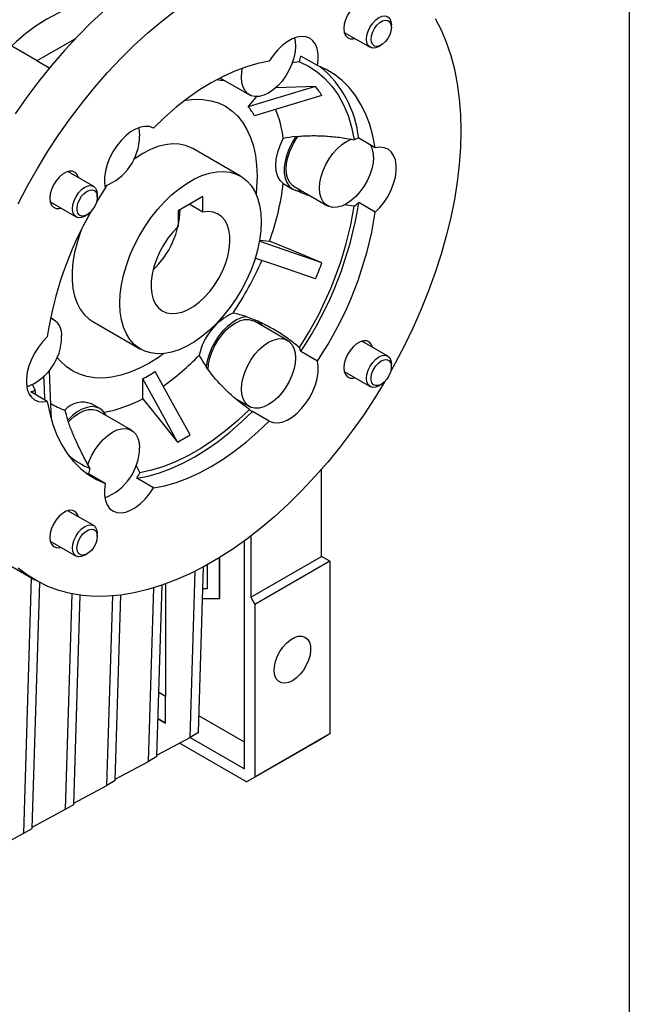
# Model space of a CAD drawing. Header units: millimetres. Extents: x 32 to 1366, y 32 to 1048.
# Tile 11 of 12: x 1262 to 1365, y 753 to 920. Entities that reach past the tile are written whole.
import ezdxf

# ---------------------------------------------------------------- set-up
doc = ezdxf.new("R2010")
doc.units = ezdxf.units.MM
doc.header["$LTSCALE"] = 5
doc.linetypes.add('SLD-Solid', pattern=[0])
doc.layers.add('TEXT', color=140, linetype='SLD-Solid', lineweight=25)

msp = doc.modelspace()

# ---------------------------------------------------------------- linework, layer by layer
for p, q in [((1324.801, 919.04), (1324.801, 919.493)), ((1264.572, 913.372), (1257.2, 917.628)), ((1270.986, 917.075), (1264.519, 913.341)), ((1316.781, 918.21), (1321.179, 915.67)), ((1322.68, 915.819), (1323.072, 916.045)), ((1266.615, 912.131), (1264.519, 913.341)), ((1312.231, 912.553), (1309.403, 914.185)), ((1309.164, 913.214), (1307.895, 913.027)), ((1295.657, 910.455), (1300.655, 907.569)), ((1300.474, 905.544), (1301.857, 907.265)), ((1322.066, 898.559), (1319.238, 900.192)), ((1299.146, 893.75), (1291.014, 898.444)), ((1274.179, 892.002), (1269.781, 894.541)), ((1276.133, 891.714), (1274.685, 889.392)), ((1306.423, 892.463), (1306.961, 892.171)), ((1306.949, 892.149), (1308.007, 891.538)), ((1308.257, 891.971), (1313.914, 888.705)), ((1274.801, 890.176), (1274.801, 890.629)), ((1292.768, 890.295), (1288.525, 887.846)), ((1292.768, 887.612), (1292.768, 890.295)), ((1308.56, 891.307), (1308.563, 891.326)), ((1266.781, 889.345), (1271.179, 886.806)), ((1292.768, 887.612), (1290.444, 888.953)), ((1318.493, 888.632), (1316.739, 888.858)), ((1322.066, 887.607), (1319.238, 889.239)), ((1272.68, 886.955), (1273.072, 887.181)), ((1288.525, 887.846), (1288.525, 885.163)), ((1302.39, 882.841), (1304.079, 882.69)), ((1267.38, 869.349), (1266.858, 869.65)), ((1274.016, 868.999), (1282.147, 864.304)), ((1307.155, 865.792), (1301.498, 869.058)), ((1324.179, 863.128), (1319.781, 865.668)), ((1312.231, 862.258), (1309.403, 863.891)), ((1324.801, 861.302), (1324.801, 861.755)), ((1266.639, 860.72), (1266.678, 860.674)), ((1293.331, 861.24), (1293.345, 861.255)), ((1316.781, 860.471), (1321.179, 857.932)), ((1282.515, 855.865), (1282.515, 859.258)), ((1322.68, 858.081), (1323.072, 858.307)), ((1266.298, 855.413), (1263.47, 857.045)), ((1264.357, 856.533), (1264.215, 857.298)), ((1275.231, 854.183), (1273.817, 855)), ((1298.476, 855.792), (1300.655, 854.534)), ((1280.638, 850.485), (1274.981, 853.75)), ((1304.017, 852.04), (1301.189, 853.673)), ((1269.76, 852.226), (1269.773, 852.221)), ((1272.82, 843.247), (1273.305, 843.052)), ((1276.133, 841.419), (1273.305, 843.052)), ((1281.345, 844.599), (1282.025, 843.266)), ((1312.921, 829.009), (1312.921, 843.848)), ((1284.347, 840.685), (1281.519, 842.318)), ((1274.179, 834.264), (1269.781, 836.803)), ((1274.801, 832.438), (1274.801, 832.891)), ((1266.781, 831.607), (1271.179, 829.068)), ((1299.804, 797.443), (1299.804, 831.671)), ((1300.9, 832.489), (1300.9, 822.07)), ((1253.578, 831.146), (1264.185, 825.023)), ((1272.68, 829.217), (1273.072, 829.443)), ((1295.596, 821.866), (1295.596, 828.837)), ((1295.632, 821.886), (1295.632, 828.859)), ((1300.9, 822.07), (1312.921, 829.009)), ((1314.335, 828.193), (1301.607, 820.845)), ((1314.335, 828.193), (1312.921, 829.009)), ((1314.335, 828.193), (1314.335, 798.797)), ((1290.579, 798.221), (1291.45, 826.518)), ((1291.993, 799.038), (1292.862, 827.255)), ((1293.475, 827.592), (1293.475, 823.499)), ((1262.295, 781.893), (1263.632, 825.342)), ((1263.709, 782.71), (1264.998, 824.578)), ((1283.508, 794.139), (1284.417, 823.672)), ((1284.922, 794.956), (1285.82, 824.127)), ((1286.369, 824.321), (1286.369, 805.2)), ((1293.475, 823.499), (1292.746, 823.499)), ((1293.475, 823.519), (1292.747, 823.519)), ((1269.366, 785.975), (1270.495, 822.666)), ((1270.78, 786.792), (1271.877, 822.434)), ((1276.437, 790.057), (1277.43, 822.304)), ((1277.851, 790.874), (1278.823, 822.45)), ((1292.696, 821.866), (1295.596, 821.866)), ((1295.596, 821.866), (1295.632, 821.886)), ((1300.9, 822.07), (1301.607, 820.845)), ((1301.607, 820.845), (1301.607, 791.45)), ((1286.404, 805.18), (1285.257, 805.842)), ((1286.404, 800.636), (1286.404, 805.18)), ((1285.12, 801.377), (1286.404, 800.636)), ((1286.404, 800.636), (1285.12, 801.377)), ((1299.839, 797.423), (1292.082, 801.902)), ((1284.929, 795.182), (1290.579, 798.221)), ((1291.993, 799.038), (1290.579, 798.221)), ((1290.582, 798.223), (1299.839, 792.878)), ((1290.582, 798.223), (1299.839, 792.878)), ((1300.193, 790.633), (1312.921, 797.981)), ((1314.335, 798.797), (1301.607, 791.45)), ((1314.335, 798.797), (1312.921, 797.981)), ((1300.193, 790.633), (1288.751, 797.238)), ((1299.839, 792.878), (1299.839, 797.423)), ((1284.922, 794.956), (1283.508, 794.139)), ((1277.858, 791.1), (1283.508, 794.139)), ((1301.607, 791.45), (1300.193, 790.633)), ((1270.787, 787.018), (1276.437, 790.057)), ((1277.851, 790.874), (1276.437, 790.057)), ((1263.716, 782.936), (1269.366, 785.975)), ((1269.366, 785.975), (1270.78, 786.792)), ((1262.295, 781.893), (1263.709, 782.71)), ((1256.645, 778.854), (1262.295, 781.893))]:
    msp.add_line(p, q)
at = {"flags": 128}
for points in [[(1313.406, 934.696), (1311.428, 935.253), (1309.367, 935.627), (1307.231, 935.816), (1305.027, 935.821), (1302.762, 935.64), (1300.445, 935.275), (1298.083, 934.728), (1295.683, 933.999), (1293.255, 933.091), (1290.806, 932.007), (1288.344, 930.752), (1285.878, 929.328), (1283.417, 927.742), (1280.968, 925.997), (1278.539, 924.102), (1276.14, 922.06), (1273.777, 919.881), (1271.46, 917.57), (1269.196, 915.136), (1266.992, 912.586), (1264.856, 909.931), (1262.795, 907.178), (1260.816, 904.336)], [(1321.584, 922.365), (1321.374, 922.88), (1321.035, 923.252), (1320.588, 923.451), (1320.06, 923.466), (1319.481, 923.297), (1318.884, 922.952), (1318.305, 922.453), (1317.776, 921.828), (1317.33, 921.113), (1316.991, 920.35), (1316.779, 919.584), (1316.707, 918.859), (1316.779, 918.216), (1316.991, 917.694), (1317.33, 917.323), (1317.776, 917.124), (1318.305, 917.108), (1318.584, 917.169)], [(1261.338, 889.038), (1262.925, 892.069), (1264.614, 895.05), (1266.399, 897.973), (1268.275, 900.827), (1270.235, 903.603), (1272.273, 906.293), (1274.383, 908.887), (1276.558, 911.377), (1278.79, 913.754), (1281.072, 916.012), (1283.397, 918.143), (1285.757, 920.139), (1288.144, 921.994)], [(1320.558, 917.044), (1320.63, 917.72), (1320.842, 918.433), (1321.179, 919.135), (1321.619, 919.778), (1322.13, 920.318), (1322.679, 920.718), (1323.228, 920.952), (1323.74, 921.002), (1324.179, 920.867), (1324.516, 920.554), (1324.728, 920.085), (1324.801, 919.493)], [(1321.342, 917.044), (1321.412, 917.647), (1321.617, 918.282), (1321.939, 918.898), (1322.353, 919.444), (1322.825, 919.877), (1323.317, 920.161), (1323.79, 920.273), (1324.204, 920.205), (1324.526, 919.962), (1324.731, 919.563), (1324.801, 919.04), (1324.731, 918.437), (1324.526, 917.802), (1324.204, 917.187), (1323.79, 916.64), (1323.317, 916.208), (1322.825, 915.924), (1322.353, 915.811), (1321.939, 915.879), (1321.617, 916.123), (1321.412, 916.522), (1321.342, 917.044)], [(1332.256, 920.582), (1333.262, 918.618), (1334.141, 916.518), (1334.89, 914.289), (1335.506, 911.938), (1335.987, 909.474), (1336.332, 906.903), (1336.539, 904.235), (1336.609, 901.478), (1336.609, 901.478)], [(1312.231, 912.553), (1312.364, 913.596), (1312.351, 914.568), (1312.193, 915.439), (1311.895, 916.184), (1311.466, 916.78), (1310.917, 917.21), (1310.266, 917.462), (1309.532, 917.528), (1308.736, 917.405), (1307.902, 917.099), (1307.054, 916.616), (1306.217, 915.973), (1305.417, 915.188), (1304.676, 914.284), (1304.017, 913.287)], [(1308.306, 917.269), (1308.431, 916.733), (1308.501, 915.852)], [(1322.68, 915.819), (1322.679, 915.819), (1322.13, 915.585), (1321.619, 915.535), (1321.179, 915.67), (1320.842, 915.983), (1320.63, 916.452), (1320.558, 917.044)], [(1308.501, 915.852), (1308.431, 914.89), (1308.224, 913.877), (1307.885, 912.843), (1307.426, 911.82), (1306.859, 910.839), (1306.203, 909.929), (1305.477, 909.119), (1304.703, 908.433), (1303.905, 907.891), (1303.107, 907.511), (1302.333, 907.304), (1301.607, 907.276), (1300.951, 907.427), (1300.384, 907.755), (1299.925, 908.247), (1299.586, 908.89), (1299.379, 909.664), (1299.309, 910.545), (1299.379, 911.507), (1299.491, 912.132)], [(1304.017, 913.287), (1302.11, 912.915), (1300.164, 912.362), (1298.187, 911.63), (1296.19, 910.724), (1294.182, 909.648), (1292.175, 908.407), (1290.178, 907.007), (1288.201, 905.456), (1286.254, 903.762), (1284.347, 901.932)], [(1309.164, 913.214), (1310.724, 912.468), (1312.171, 911.522), (1313.496, 910.384), (1314.69, 909.059), (1315.747, 907.555), (1316.661, 905.88), (1317.426, 904.046), (1318.038, 902.062), (1318.493, 899.94)], [(1322.066, 898.559), (1321.659, 900.596), (1321.114, 902.513), (1320.433, 904.302), (1319.619, 905.953), (1318.677, 907.457), (1317.612, 908.809), (1316.428, 909.999), (1315.133, 911.023), (1313.731, 911.876), (1312.231, 912.553)], [(1311.911, 908.978), (1305.506, 907.055), (1300.474, 905.544)], [(1311.911, 908.978), (1306.931, 908.828), (1305.046, 908.771)], [(1289.725, 906.666), (1289.864, 906.689), (1291.345, 906.835), (1292.768, 906.801), (1294.121, 906.587), (1295.393, 906.194), (1296.576, 905.626), (1297.659, 904.886), (1298.636, 903.98), (1299.497, 902.915), (1300.238, 901.7), (1300.852, 900.343), (1301.334, 898.855), (1301.681, 897.248), (1301.89, 895.532), (1301.96, 893.722), (1301.89, 891.832), (1301.783, 890.681)], [(1312.972, 907.468), (1306.567, 905.546), (1301.534, 904.035)], [(1284.347, 901.932), (1283.688, 902.168), (1282.948, 902.217), (1282.147, 902.078), (1281.311, 901.755), (1280.463, 901.258), (1279.629, 900.602), (1278.833, 899.805), (1278.098, 898.892), (1277.447, 897.888), (1276.899, 896.825), (1276.469, 895.733), (1276.171, 894.644), (1276.014, 893.591), (1276.001, 892.604), (1276.133, 891.714)], [(1281.79, 901.961), (1281.915, 901.426), (1281.985, 900.544)], [(1306.423, 892.463), (1305.877, 892.987), (1305.474, 893.695), (1305.226, 894.562), (1305.142, 895.559), (1305.226, 896.653), (1305.474, 897.806), (1305.877, 898.979), (1306.423, 900.134)], [(1308.56, 900.492), (1307.931, 899.489), (1307.404, 898.431), (1306.995, 897.349), (1306.716, 896.274), (1306.574, 895.237), (1306.574, 894.269), (1306.716, 893.396), (1306.995, 892.644), (1307.404, 892.034), (1307.931, 891.584), (1308.56, 891.307)], [(1308.257, 891.971), (1307.986, 892.156), (1307.526, 892.649), (1307.187, 893.292), (1306.98, 894.066), (1306.91, 894.947), (1306.98, 895.909), (1307.187, 896.922), (1307.526, 897.956), (1307.986, 898.979), (1308.552, 899.961), (1308.94, 900.522)], [(1321.759, 896.988), (1321.69, 896.026), (1321.482, 895.013), (1321.144, 893.979), (1320.684, 892.956), (1320.118, 891.974), (1319.461, 891.065), (1318.735, 890.255), (1317.961, 889.569), (1317.163, 889.027), (1316.365, 888.647), (1315.591, 888.44), (1314.865, 888.412), (1314.209, 888.563), (1313.642, 888.891), (1313.183, 889.383), (1312.844, 890.026), (1312.637, 890.8), (1312.567, 891.681), (1312.637, 892.643), (1312.844, 893.657), (1313.183, 894.691), (1313.642, 895.714), (1314.209, 896.695), (1314.865, 897.604), (1315.591, 898.415), (1316.365, 899.101), (1317.163, 899.642), (1317.961, 900.022), (1318.055, 900.056)], [(1336.609, 901.478), (1336.539, 898.641), (1336.332, 895.734), (1335.987, 892.765), (1335.506, 889.745), (1334.89, 886.683), (1334.141, 883.59), (1333.262, 880.475), (1332.256, 877.349), (1331.125, 874.221), (1329.874, 871.103), (1328.506, 868.004), (1327.026, 864.934), (1325.44, 861.903), (1324.698, 860.565)], [(1291.014, 898.444), (1290.782, 898.571), (1289.79, 898.972), (1288.712, 899.193), (1287.562, 899.233), (1286.353, 899.092), (1285.099, 898.77), (1283.815, 898.271), (1282.515, 897.603)], [(1322.066, 887.607), (1322.858, 888.415), (1323.586, 889.337), (1324.228, 890.347), (1324.767, 891.414), (1325.185, 892.507), (1325.471, 893.594), (1325.616, 894.643), (1325.616, 895.622), (1325.471, 896.503), (1325.185, 897.26), (1324.767, 897.87), (1324.228, 898.315), (1323.586, 898.583), (1322.858, 898.665), (1322.066, 898.559)], [(1282.515, 897.603), (1281.215, 896.771), (1280.941, 896.574)], [(1271.584, 893.501), (1271.374, 894.016), (1271.035, 894.387), (1270.588, 894.586), (1270.06, 894.602), (1269.481, 894.432), (1268.884, 894.088), (1268.305, 893.588), (1267.776, 892.963), (1267.33, 892.249), (1266.991, 891.486), (1266.779, 890.72), (1266.707, 889.994), (1266.779, 889.352), (1266.991, 888.83), (1267.33, 888.458), (1267.776, 888.259), (1268.305, 888.244), (1268.584, 888.304)], [(1278.626, 872.088), (1278.696, 873.629), (1278.907, 875.234), (1279.255, 876.883), (1279.737, 878.557), (1280.347, 880.237), (1281.077, 881.903), (1281.92, 883.535), (1282.865, 885.114), (1283.901, 886.622), (1285.016, 888.041), (1286.197, 889.354), (1287.431, 890.546), (1288.702, 891.603), (1289.996, 892.512), (1291.298, 893.264), (1292.591, 893.848), (1293.863, 894.259), (1295.096, 894.491), (1296.277, 894.542), (1297.393, 894.411), (1298.429, 894.099), (1299.374, 893.611), (1300.216, 892.952), (1300.947, 892.13), (1301.557, 891.154), (1302.038, 890.036), (1302.387, 888.788), (1302.597, 887.427), (1302.668, 885.966), (1302.597, 884.425), (1302.387, 882.82), (1302.038, 881.171), (1301.557, 879.497), (1300.947, 877.817), (1300.216, 876.151), (1299.374, 874.519), (1298.429, 872.94), (1297.393, 871.432), (1296.277, 870.013), (1295.096, 868.7), (1293.863, 867.508), (1292.591, 866.451), (1291.298, 865.542), (1289.996, 864.79), (1288.702, 864.206), (1287.431, 863.795), (1286.197, 863.563), (1285.016, 863.512), (1283.901, 863.643), (1282.865, 863.955), (1281.92, 864.443), (1281.077, 865.102), (1280.347, 865.924), (1279.737, 866.9), (1279.255, 868.019), (1278.907, 869.266), (1278.696, 870.627), (1278.626, 872.088)], [(1272.679, 886.954), (1272.13, 886.721), (1271.619, 886.67), (1271.179, 886.806), (1270.842, 887.119), (1270.63, 887.587), (1270.558, 888.179), (1270.63, 888.855), (1270.842, 889.568), (1271.179, 890.27), (1271.619, 890.913), (1272.13, 891.453), (1272.679, 891.854), (1273.228, 892.087), (1273.74, 892.138), (1274.179, 892.002), (1274.516, 891.689), (1274.728, 891.221), (1274.801, 890.629), (1274.801, 890.629)], [(1276.395, 892.135), (1276.318, 892.038), (1276.118, 891.78)], [(1273.071, 887.181), (1272.584, 886.981), (1272.136, 886.958), (1271.764, 887.116), (1271.498, 887.44), (1271.36, 887.905), (1271.36, 888.474), (1271.498, 889.099), (1271.764, 889.731), (1272.136, 890.318), (1272.584, 890.812), (1273.071, 891.175), (1273.559, 891.375), (1274.006, 891.397), (1274.378, 891.24), (1274.644, 890.915), (1274.783, 890.45), (1274.783, 889.882), (1274.644, 889.256), (1274.378, 888.625), (1274.006, 888.038), (1273.559, 887.543), (1273.071, 887.181)], [(1308.563, 891.326), (1309.275, 891.228), (1309.529, 891.237)], [(1288.525, 885.163), (1287.629, 884.215), (1286.795, 883.159), (1286.042, 882.017), (1285.386, 880.813), (1284.838, 879.571), (1284.413, 878.318), (1284.117, 877.08), (1283.958, 875.882), (1283.938, 874.75), (1284.059, 873.707), (1284.317, 872.776), (1284.707, 871.974), (1285.222, 871.321), (1285.849, 870.828), (1286.577, 870.506), (1287.39, 870.362), (1288.27, 870.4), (1289.201, 870.617), (1290.161, 871.01), (1291.132, 871.57), (1292.093, 872.286), (1293.023, 873.143), (1293.904, 874.123), (1294.717, 875.205), (1295.444, 876.367), (1296.072, 877.584), (1296.586, 878.832), (1296.976, 880.084), (1297.235, 881.313), (1297.355, 882.495), (1297.336, 883.605), (1297.176, 884.618), (1296.881, 885.516), (1296.455, 886.277), (1295.908, 886.887), (1295.251, 887.333), (1294.498, 887.606), (1293.665, 887.699), (1292.768, 887.612)], [(1272.113, 884.674), (1271.894, 884.092), (1271.348, 882.413), (1270.932, 880.748), (1270.653, 879.119), (1270.512, 877.544), (1270.512, 876.041), (1270.653, 874.628), (1270.932, 873.321), (1271.348, 872.137), (1271.894, 871.088), (1272.566, 870.188), (1273.353, 869.446), (1274.016, 868.999)], [(1312.972, 879.003), (1306.567, 881.195), (1302.303, 882.655)], [(1312.972, 879.003), (1307.992, 881.068), (1304.079, 882.69)], [(1311.911, 876.269), (1305.506, 878.462), (1301.592, 879.801)], [(1300.219, 869.809), (1299.424, 869.66), (1298.596, 869.331), (1297.757, 868.833), (1296.932, 868.179), (1296.145, 867.389), (1295.419, 866.485), (1294.774, 865.494), (1294.228, 864.443), (1293.798, 863.363), (1293.496, 862.285), (1293.331, 861.24)], [(1300.207, 869.791), (1300.209, 869.793), (1300.21, 869.795), (1300.212, 869.798), (1300.213, 869.8), (1300.215, 869.802), (1300.216, 869.805), (1300.218, 869.807), (1300.219, 869.809)], [(1293.652, 860.792), (1293.722, 861.737), (1293.929, 862.751), (1294.268, 863.784), (1294.727, 864.808), (1295.294, 865.789), (1295.95, 866.698), (1296.676, 867.508), (1297.45, 868.195), (1298.248, 868.736), (1299.046, 869.116), (1299.82, 869.323), (1300.546, 869.352), (1301.203, 869.2), (1301.498, 869.058)], [(1302.77, 868.324), (1302.62, 868.598), (1302.213, 869.112)], [(1266.298, 866.365), (1265.507, 865.557), (1264.779, 864.635), (1264.136, 863.625), (1263.598, 862.558), (1263.18, 861.465), (1262.894, 860.378), (1262.748, 859.329), (1262.748, 858.35), (1262.894, 857.469), (1263.18, 856.712), (1263.598, 856.102), (1264.136, 855.657), (1264.779, 855.389), (1265.507, 855.307), (1266.298, 855.413)], [(1308.501, 862.816), (1308.431, 861.854), (1308.224, 860.841), (1307.885, 859.807), (1307.426, 858.784), (1306.859, 857.803), (1306.203, 856.893), (1305.477, 856.083), (1304.703, 855.397), (1303.905, 854.855), (1303.107, 854.475), (1302.333, 854.268), (1301.607, 854.24), (1300.951, 854.392), (1300.384, 854.719), (1299.925, 855.211), (1299.586, 855.854), (1299.379, 856.628), (1299.309, 857.51), (1299.379, 858.472), (1299.586, 859.485), (1299.925, 860.519), (1300.384, 861.542), (1300.951, 862.523), (1301.607, 863.433), (1302.333, 864.243), (1303.107, 864.929), (1303.905, 865.47), (1304.703, 865.851), (1305.477, 866.058), (1306.203, 866.086), (1306.859, 865.934), (1307.426, 865.607), (1307.885, 865.115), (1308.224, 864.471), (1308.431, 863.698), (1308.501, 862.816)], [(1321.584, 864.627), (1321.374, 865.142), (1321.035, 865.514), (1320.588, 865.713), (1320.06, 865.728), (1319.481, 865.558), (1318.884, 865.214), (1318.305, 864.715), (1317.776, 864.09), (1317.33, 863.375), (1316.991, 862.612), (1316.779, 861.846), (1316.707, 861.12), (1316.779, 860.478), (1316.991, 859.956), (1317.33, 859.585), (1317.776, 859.386), (1318.305, 859.37), (1318.584, 859.431)], [(1286.124, 863.555), (1285.178, 862.885), (1283.576, 861.879), (1281.973, 861.035), (1280.383, 860.359), (1278.817, 859.855), (1277.288, 859.529), (1275.806, 859.383), (1274.383, 859.417), (1273.031, 859.631), (1271.758, 860.024), (1270.576, 860.592), (1269.492, 861.332), (1268.516, 862.238), (1267.93, 862.928)], [(1322.679, 862.98), (1323.228, 863.213), (1323.74, 863.264), (1324.179, 863.128), (1324.516, 862.816), (1324.728, 862.347), (1324.801, 861.755)], [(1304.017, 852.04), (1304.676, 851.804), (1305.417, 851.755), (1306.217, 851.894), (1307.054, 852.217), (1307.902, 852.714), (1308.736, 853.37), (1309.532, 854.167), (1310.266, 855.08), (1310.917, 856.084), (1311.466, 857.147), (1311.895, 858.239), (1312.193, 859.328), (1312.351, 860.381), (1312.364, 861.368), (1312.231, 862.258)], [(1322.68, 858.081), (1322.679, 858.081), (1322.13, 857.847), (1321.619, 857.797), (1321.179, 857.932), (1320.842, 858.245), (1320.63, 858.713), (1320.558, 859.306), (1320.63, 859.981), (1320.842, 860.695), (1321.179, 861.397), (1321.619, 862.039), (1322.13, 862.58), (1322.679, 862.98), (1322.679, 862.98)], [(1323.071, 862.301), (1323.559, 862.501), (1324.006, 862.524), (1324.378, 862.366), (1324.644, 862.042), (1324.783, 861.576), (1324.783, 861.008), (1324.644, 860.383), (1324.378, 859.751), (1324.006, 859.164), (1323.559, 858.669), (1323.071, 858.307), (1322.584, 858.107), (1322.136, 858.084), (1321.764, 858.242), (1321.498, 858.566), (1321.36, 859.032), (1321.36, 859.6), (1321.498, 860.225), (1321.764, 860.857), (1322.136, 861.444), (1322.584, 861.939), (1323.071, 862.301)], [(1265.881, 855.653), (1265.8, 857.661), (1265.716, 859.738)], [(1267.012, 852.436), (1266.861, 856.152), (1266.678, 860.674)], [(1290.563, 849.713), (1287.244, 855.744), (1284.636, 860.482)], [(1323.658, 858.764), (1321.966, 855.999), (1320.09, 853.145), (1318.13, 850.369), (1316.091, 847.679), (1313.981, 845.085), (1311.807, 842.595), (1309.575, 840.218), (1307.293, 837.96), (1304.968, 835.829), (1302.608, 833.833), (1300.22, 831.978), (1297.813, 830.269), (1295.394, 828.713), (1292.971, 827.314), (1290.552, 826.077), (1288.144, 825.007), (1285.757, 824.105), (1283.397, 823.377), (1281.072, 822.823), (1278.79, 822.446), (1276.558, 822.246), (1274.383, 822.226), (1272.273, 822.384), (1270.235, 822.72), (1268.275, 823.233), (1266.399, 823.921), (1264.614, 824.782), (1262.925, 825.814), (1261.338, 827.013)], [(1288.442, 848.488), (1285.123, 854.519), (1282.515, 859.258)], [(1266.298, 855.413), (1266.705, 853.376), (1267.251, 851.459), (1267.932, 849.67), (1268.746, 848.019), (1269.687, 846.515), (1270.753, 845.163), (1271.936, 843.973), (1273.232, 842.949), (1274.633, 842.096), (1276.133, 841.419)], [(1282.515, 855.865), (1285.834, 851.734), (1288.442, 848.488)], [(1276.281, 853), (1276.181, 853.193), (1275.751, 853.777), (1275.206, 854.198), (1274.561, 854.444), (1273.834, 854.509), (1273.048, 854.391), (1272.223, 854.092), (1271.384, 853.622), (1270.555, 852.994), (1269.76, 852.226)], [(1269.878, 851.908), (1270.16, 852.201), (1270.934, 852.887), (1271.732, 853.428), (1272.53, 853.809), (1273.304, 854.016), (1274.03, 854.044), (1274.686, 853.892), (1274.981, 853.75)], [(1281.519, 842.318), (1283.426, 842.69), (1285.373, 843.243), (1287.349, 843.974), (1289.347, 844.881), (1291.354, 845.957), (1293.361, 847.198), (1295.358, 848.598), (1297.335, 850.149), (1299.282, 851.843), (1301.189, 853.673)], [(1300.683, 854.037), (1298.667, 852.136), (1296.609, 850.391), (1294.519, 848.812), (1292.411, 847.407), (1290.297, 846.187), (1288.188, 845.157), (1286.099, 844.324), (1284.04, 843.692), (1282.025, 843.266)], [(1284.347, 840.685), (1286.254, 841.057), (1288.201, 841.61), (1290.178, 842.342), (1292.175, 843.248), (1294.182, 844.324), (1296.19, 845.565), (1298.187, 846.965), (1300.164, 848.516), (1302.11, 850.21), (1304.017, 852.04)], [(1273.191, 844.593), (1273.408, 845.211), (1273.868, 846.234), (1274.434, 847.216), (1275.09, 848.125), (1275.816, 848.935), (1276.59, 849.621), (1277.388, 850.163), (1278.187, 850.543), (1278.96, 850.75), (1279.687, 850.778), (1280.343, 850.627), (1280.909, 850.299), (1281.369, 849.807), (1281.707, 849.164), (1281.915, 848.39), (1281.985, 847.509)], [(1276.133, 841.419), (1276.001, 840.376), (1276.014, 839.404), (1276.171, 838.533), (1276.469, 837.788), (1276.899, 837.192), (1277.447, 836.762), (1278.098, 836.51), (1278.833, 836.444), (1279.629, 836.567), (1280.463, 836.873), (1281.311, 837.356), (1282.147, 837.999), (1282.948, 838.784), (1283.688, 839.688), (1284.347, 840.685)], [(1271.584, 835.762), (1271.374, 836.278), (1271.035, 836.649), (1270.588, 836.848), (1270.06, 836.864), (1269.481, 836.694), (1268.884, 836.35), (1268.305, 835.85), (1267.776, 835.225), (1267.33, 834.51), (1266.991, 833.748), (1266.779, 832.981), (1266.707, 832.256), (1266.779, 831.614), (1266.991, 831.092), (1267.33, 830.72), (1267.776, 830.521), (1268.305, 830.506), (1268.584, 830.566)], [(1272.68, 829.217), (1272.679, 829.216), (1272.13, 828.983), (1271.619, 828.932), (1271.179, 829.068), (1270.842, 829.381), (1270.63, 829.849), (1270.558, 830.441), (1270.63, 831.117), (1270.842, 831.83), (1271.179, 832.532), (1271.619, 833.175), (1272.13, 833.715), (1272.679, 834.116), (1273.228, 834.349), (1273.74, 834.4), (1274.179, 834.264), (1274.516, 833.951), (1274.728, 833.483), (1274.801, 832.891), (1274.801, 832.891)], [(1274.801, 832.438), (1274.731, 831.835), (1274.526, 831.2), (1274.204, 830.584), (1273.79, 830.038), (1273.317, 829.605), (1272.825, 829.321), (1272.353, 829.209), (1271.939, 829.277), (1271.617, 829.52), (1271.412, 829.919), (1271.342, 830.441), (1271.412, 831.044), (1271.617, 831.679), (1271.939, 832.295), (1272.353, 832.841), (1272.825, 833.274), (1273.317, 833.558), (1273.79, 833.671), (1274.204, 833.602), (1274.526, 833.359), (1274.731, 832.96), (1274.801, 832.438)], [(1307.971, 807.87), (1307.304, 807.568), (1306.667, 807.448), (1306.092, 807.516), (1305.605, 807.768), (1305.228, 808.192), (1304.98, 808.769), (1304.871, 809.471), (1304.908, 810.266), (1305.087, 811.116), (1305.402, 811.983), (1305.836, 812.824), (1306.37, 813.602), (1306.98, 814.279), (1307.635, 814.824), (1308.306, 815.212), (1308.962, 815.423), (1309.571, 815.45), (1310.106, 815.289), (1310.54, 814.949), (1310.855, 814.446), (1311.034, 813.803), (1311.071, 813.05), (1310.962, 812.222), (1310.713, 811.358), (1310.337, 810.499), (1309.849, 809.685), (1309.274, 808.953), (1308.638, 808.339), (1307.971, 807.87)]]:
    msp.add_lwpolyline(points, dxfattribs=at)
for centre, radius, start, end in [((1281.999, 893.448), 31.27, 102.43222, 134.14821), ((1299.849, 916.022), 9.728, 343.22066, 349.11736), ((1300.985, 898.238), 18.357, 6.11022, 50.27699), ((1296.039, 912.882), 2.809, 252.30068, 275.27643), ((1300.11, 899.556), 15.101, 31.59919, 38.60215), ((1291.638, 898.207), 11.485, 30.49462, 39.70673), ((1286.537, 897.614), 20.044, 7.22218, 22.09949), ((1272.82, 900.615), 9.165, 290.73595, 359.55592), ((1284.489, 896.651), 24.376, 9.0281, 9.0675), ((1320.377, 895.606), 4.725, 103.94752, 113.49424), ((1317.576, 897.128), 4.186, 358.08117, 26.34955), ((1261.817, 897.993), 44.947, 340.09518, 352.93259), ((1257.534, 898.451), 61.745, 326.73896, 350.84968), ((1256.909, 898.84), 63.064, 326.3453, 351.24334), ((1313.426, 895.604), 8.619, 306.00743, 312.39999), ((1327.177, 857.176), 61.568, 150.30888, 171.41652), ((1274.24, 888.443), 14.641, 313.22776, 358.45343), ((1259.737, 897.207), 63.064, 326.3453, 351.24334), ((1251.255, 901.764), 56.17, 326.09793, 336.53182), ((1255.95, 899.555), 60.613, 337.40827, 340.18037), ((1302.111, 861.139), 10.215, 114.49456, 167.9163), ((1265.788, 866.795), 2.968, 351.82116, 69.20731), ((1259.562, 866.444), 9.165, 290.73595, 359.55592), ((1261.654, 892.411), 42.156, 305.24493, 316.28277), ((1305.642, 862.986), 3.868, 13.52638, 24.43721), ((1270.162, 883.105), 26.857, 297.38366, 302.61096), ((1262.331, 861.631), 4.725, 283.94752, 293.49424), ((1272.739, 864.34), 10.977, 237.65729, 251.60773), ((1272.323, 851.182), 4.099, 68.62769, 138.03095), ((1271.71, 875.973), 22.827, 280.70909, 298.25021), ((1302.302, 855.752), 2.359, 226.6407, 241.82179), ((1271.848, 879.682), 35.333, 298.01093, 301.9837), ((1272.82, 847.58), 9.165, 290.73595, 359.55592), ((1278.396, 856.174), 13.083, 229.44015, 248.23192), ((1282.858, 841.215), 9.728, 163.22066, 169.11736), ((1271.164, 848.449), 12.034, 329.36881, 334.48544)]:
    msp.add_arc(centre, radius, start, end)
for points in [[(1308.56, 900.492), (1307.828, 900.411), (1307.113, 900.297), (1306.423, 900.134)], [(1300.219, 869.809), (1299.452, 870.066), (1298.672, 870.279), (1297.876, 870.434)], [(1292.122, 863.277), (1292.477, 862.572), (1292.884, 861.896), (1293.331, 861.24)], [(1294.217, 860.057), (1293.914, 860.447), (1293.622, 860.847), (1293.345, 861.255)], [(1269.276, 853.924), (1269.399, 853.38), (1269.565, 852.813), (1269.76, 852.226)]]:
    msp.add_open_spline(points, degree=3)
for points, knots in [([(1308.563, 900.476), (1309.357, 900.564), (1310.161, 900.612), (1311.786, 900.643), (1312.606, 900.626), (1314.264, 900.534), (1315.1, 900.458), (1316.789, 900.246), (1317.642, 900.109), (1318.493, 899.94)], [0, 0, 0, 0, 0.25, 0.25, 0.5, 0.5, 0.75, 0.75, 1, 1, 1, 1]), ([(1311.256, 890.24), (1310.749, 890.417), (1309.836, 890.737), (1308.955, 891.145), (1308.563, 891.326)], [0, 0, 0, 0, 0.5549814, 1, 1, 1, 1]), ([(1300.207, 869.791), (1301.04, 869.513), (1301.848, 869.189), (1303.421, 868.465), (1304.186, 868.064), (1305.679, 867.194), (1306.406, 866.723), (1307.82, 865.708), (1308.508, 865.164), (1309.164, 864.587)], [0, 0, 0, 0, 0.25, 0.25, 0.5, 0.5, 0.75, 0.75, 1, 1, 1, 1]), ([(1300.683, 854.037), (1299.438, 854.878), (1298.282, 855.806), (1296.126, 857.812), (1295.125, 858.889), (1294.217, 860.057)], [0, 0, 0, 0, 0.5, 0.5, 1, 1, 1, 1]), ([(1263.763, 858.277), (1263.771, 858.259), (1263.931, 857.881), (1264.076, 857.583), (1264.215, 857.298)], [0, 0, 0, 0, 0.0457649, 1, 1, 1, 1]), ([(1273.544, 844.024), (1273.136, 844.746), (1272.754, 845.458), (1272.035, 846.863), (1271.697, 847.556), (1271.065, 848.924), (1270.771, 849.599), (1270.231, 850.928), (1269.984, 851.585), (1269.773, 852.221)], [0, 0, 0, 0, 0.25, 0.25, 0.5, 0.5, 0.75, 0.75, 1, 1, 1, 1])]:
    msp.add_open_spline(points, degree=3, knots=knots)
at = {"layer": 'TEXT'}
msp.add_line((1365.25, 1047.75), (1365.25, 31.75), dxfattribs=at)

doc.saveas('drawing.dxf')
